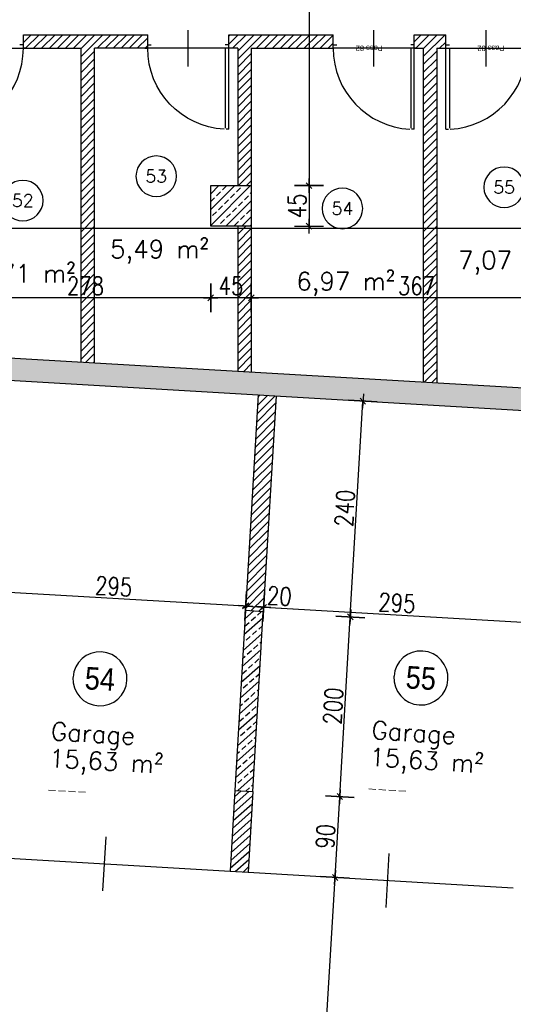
# Model space of a CAD drawing. Header units: centimetres. Extents: x -18458 to 60221, y -11985 to 33979.
# Tile 26 of 50: x 5518 to 6066, y 958 to 2052. Entities that reach past the tile are written whole.
import ezdxf
from ezdxf.enums import TextEntityAlignment as Align

# ---------------------------------------------------------------- set-up
doc = ezdxf.new("R2010")
doc.units = ezdxf.units.CM
doc.header["$LTSCALE"] = 50
doc.header["$MEASUREMENT"] = 0
doc.header["$PDMODE"] = 34
for name, color, linetype in [('01_ansicht', 251, 'Continuous'), ('01_Bemassung', 150, 'Continuous'), ('01_Mauern', 1, 'Continuous'), ('01_Mauern_Betonziegel', 147, 'Continuous'), ('01_Schraff_Beton', 5, 'Continuous'), ('01_Schraff_Betonziegel', 125, 'Continuous'), ('01_Text', 2, 'Continuous'), ('01_Tueren', 7, 'Continuous'), ('A-colgrid', 2, 'Continuous')]:
    doc.layers.add(name, color=color, linetype=linetype)
doc.styles.add('ReHe', font='AVGARDN.TTF')
doc.styles.add('Romans', font='Romans.shx')
doc.styles.add('SIPLEX1', font='romans.shx', dxfattribs={"width": 0.8})
doc.dimstyles.new('BEM-50_grundrisse', dxfattribs={"dimscale": 1.6, "dimtxt": 12.5, "dimasz": 0.4, "dimexe": 0.1, "dimexo": 0.5, "dimgap": 2, "dimtad": 1, "dimdec": 0, "dimrnd": 0.5, "dimzin": 12, "dimdsep": 46, "dimtxsty": 'SIPLEX1', "dimblk": 'bempkt', "dimcen": -0.2, "dimdle": 0.05, "dimse1": 1, "dimse2": 1, "dimclrd": 256, "dimclre": 256, "dimclrt": 256, "dimazin": 0, "dimtfac": 1, "dimtdec": 0, "dimtmove": 0, "dimatfit": 2, "dimldrblk": 'BEMPU', "dimfxl": 0, "dimtvp": 1, "dimtolj": 1, "dimtzin": 0, "dimarcsym": 0})
doc.dimstyles.new('Block_bem', dxfattribs={"dimtxt": 6, "dimasz": 0.18, "dimexe": 0.18, "dimexo": 0.0625, "dimgap": 2, "dimtad": 0, "dimdec": 0, "dimzin": 0, "dimdsep": 46, "dimtxsty": 'Standard', "dimcen": 0, "dimse1": 1, "dimse2": 1, "dimsd1": 1, "dimsd2": 1, "dimadec": 0, "dimazin": 0, "dimtfac": 1, "dimtdec": 0, "dimtix": 1, "dimtofl": 0, "dimtmove": 0, "dimatfit": 3, "dimfxl": 0, "dimtolj": 1, "dimtzin": 0, "dimarcsym": 0})
pattern_1 = [(45, (20000, -20000), (-4.4194174, 4.4194174), [])]

# ---------------------------------------------------------------- blocks, each defined once
blk = doc.blocks.new('*D34')
at = {"layer": 'Defpoints', "color": 0}
for p in [(-86, 0), (-4, 0), (-86, -4)]:
    blk.add_point(p, dxfattribs=at)
at = {"layer": 'Defpoints', "color": 0, "insert": (-50, 0), "char_height": 6, "attachment_point": 5}
blk.add_mtext('\\A1;Pass 82', dxfattribs=at)
blk = doc.blocks.new('*D31')
at = {"layer": 'Defpoints', "color": 0}
for p in [(4, 0), (86, 0), (86, -4)]:
    blk.add_point(p, dxfattribs=at)
at = {"layer": 'Defpoints', "color": 0, "insert": (50, 0), "char_height": 6, "attachment_point": 5}
blk.add_mtext('\\A1;Pass 82', dxfattribs=at)
blk = doc.blocks.new('rs_Keller')
at = {"layer": '01_Text', "color": 0}
blk.add_arc((0, 35), 22.5, 180.191, 179.809, dxfattribs=at)
at = {"layer": '01_Text', "color": 4, "style": 'Romans'}
blk.add_attdef('NR', text='', height=14, dxfattribs=at).set_placement((0, 35), align=Align.MIDDLE_CENTER)
at = {"layer": '01_Text', "color": 0, "style": 'Romans', "flags": 2}
blk.add_attdef('Keller', (-51.2, -26), '', height=20, dxfattribs=at)
at = {"layer": '01_Text', "color": 0, "style": 'Romans'}
blk.add_attdef('Nettofläche', (-51.2, -56), '', height=20, dxfattribs=at)
blk = doc.blocks.new('rs_Garage')
at = {"layer": '01_Text', "color": 0}
blk.add_arc((0, 40), 30, 180.191, 179.809, dxfattribs=at)
at = {"layer": '01_Text', "color": 0, "style": 'ReHe', "width": 0.9}
blk.add_attdef('GAR_NR', text='', height=25, dxfattribs=at).set_placement((0, 40), align=Align.MIDDLE_CENTER)
at = {"layer": '01_Text', "color": 0, "style": 'Romans'}
for tag, p in [('R_Bez', (-50.8, -31)), ('GAR_FL', (-51.2, -61))]:
    blk.add_attdef(tag, p, '', height=20, dxfattribs=at)
at = {"layer": 'Defpoints', "color": 91, "style": 'Romans'}
blk.add_attdef('Br_fl', (-51.5, -91), '', height=10, dxfattribs=at)
blk = doc.blocks.new('bempkt')
at = {"layer": '01_Bemassung', "color": 0}
for p, q in [((0, -25), (0, 25)), ((12.5, 0), (-12.5, 0)), ((-4.95, -4.95), (4.95, 4.95))]:
    blk.add_line(p, q, dxfattribs=at)
blk = doc.blocks.new('*D306')
at = {"layer": '01_Bemassung', "lineweight": -2}
blk.add_line((5867.9, 1099.8), (5873.1, 1188.2), dxfattribs=at)
at = {"layer": 'Defpoints', "color": 0}
for p in [(5776.6, 1194.5), (5873.2, 1188.9), (5771.3, 1104.8)]:
    blk.add_point(p, dxfattribs=at)
at = {"layer": '01_Bemassung', "lineweight": -2, "xscale": 0.6400000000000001, "yscale": 0.6400000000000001, "zscale": 0.6400000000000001}
for p, rotation in [((5873.2, 1188.9), 86.64218083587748), ((5867.9, 1099.1), 266.6421808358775)]:
    blk.add_blockref('bempkt', p, dxfattribs=dict(at, rotation=rotation))
at = {"layer": '01_Bemassung', "insert": (5857.4, 1144.8), "char_height": 20, "attachment_point": 5, "rotation": 86.6422, "style": 'SIPLEX1'}
blk.add_mtext('\\A1;90', dxfattribs=at)
blk = doc.blocks.new('BEMPU')
at = {"layer": '01_Bemassung', "color": 4}
for p, q in [((0, -25), (0, 25)), ((5, 0), (-5, 0))]:
    blk.add_line(p, q, dxfattribs=at)
blk.add_circle((0, 0), 2.5, dxfattribs=at)
blk = doc.blocks.new('*D307')
at = {"layer": '01_Bemassung', "lineweight": -2}
blk.add_line((5873.2, 1189.5), (5884.8, 1387.9), dxfattribs=at)
at = {"layer": 'Defpoints', "color": 0}
for p in [(5788.3, 1394.2), (5884.9, 1388.5), (5776.6, 1194.5)]:
    blk.add_point(p, dxfattribs=at)
at = {"layer": '01_Bemassung', "lineweight": -2, "xscale": 0.6400000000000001, "yscale": 0.6400000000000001, "zscale": 0.6400000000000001}
for p, rotation in [((5884.9, 1388.5), 86.64218083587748), ((5873.2, 1188.9), 266.6421808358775)]:
    blk.add_blockref('bempkt', p, dxfattribs=dict(at, rotation=rotation))
at = {"layer": '01_Bemassung', "insert": (5865.8, 1289.5), "char_height": 20, "attachment_point": 5, "rotation": 86.6422, "style": 'SIPLEX1'}
blk.add_mtext('\\A1;200', dxfattribs=at)
blk = doc.blocks.new('*D308')
at = {"layer": '01_Bemassung', "lineweight": -2}
blk.add_line((5884.9, 1389.2), (5898.9, 1627.6), dxfattribs=at)
at = {"layer": 'Defpoints', "color": 0}
for p in [(5802.4, 1633.9), (5898.9, 1628.2), (5788.3, 1394.2)]:
    blk.add_point(p, dxfattribs=at)
at = {"layer": '01_Bemassung', "lineweight": -2, "xscale": 0.6400000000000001, "yscale": 0.6400000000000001, "zscale": 0.6400000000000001}
for p, rotation in [((5898.9, 1628.2), 86.64218083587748), ((5884.9, 1388.5), 266.6421808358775)]:
    blk.add_blockref('bempkt', p, dxfattribs=dict(at, rotation=rotation))
at = {"layer": '01_Bemassung', "insert": (5878.7, 1509.2), "char_height": 20, "attachment_point": 5, "rotation": 86.6422, "style": 'SIPLEX1'}
blk.add_mtext('\\A1;240', dxfattribs=at)
blk = doc.blocks.new('*D357')
at = {"layer": '01_Bemassung', "lineweight": -2}
blk.add_line((6141.3, 1742.8), (5775.6, 1742.8), dxfattribs=at)
at = {"layer": 'Defpoints', "color": 0}
for p in [(5774.9, 1840.2), (6141.9, 1844.9), (5774.9, 1742.8)]:
    blk.add_point(p, dxfattribs=at)
at = {"layer": '01_Bemassung', "lineweight": -2, "xscale": 0.6400000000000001, "yscale": 0.6400000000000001, "zscale": 0.6400000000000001, "rotation": 180}
blk.add_blockref('bempkt', (5774.9, 1742.8), dxfattribs=at)
at = {"layer": '01_Bemassung', "lineweight": -2, "xscale": 0.6400000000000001, "yscale": 0.6400000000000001, "zscale": 0.6400000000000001}
blk.add_blockref('bempkt', (6141.9, 1742.8), dxfattribs=at)
at = {"layer": '01_Bemassung', "insert": (5958.4, 1756), "char_height": 20, "attachment_point": 5, "style": 'SIPLEX1'}
blk.add_mtext('\\A1;367', dxfattribs=at)
blk = doc.blocks.new('*D358')
at = {"layer": '01_Bemassung', "lineweight": -2}
blk.add_line((5774.3, 1742.8), (5730.6, 1742.8), dxfattribs=at)
at = {"layer": 'Defpoints', "color": 0}
for p in [(5729.9, 1844.9), (5774.9, 1840.2), (5729.9, 1742.8)]:
    blk.add_point(p, dxfattribs=at)
at = {"layer": '01_Bemassung', "lineweight": -2, "xscale": 0.6400000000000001, "yscale": 0.6400000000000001, "zscale": 0.6400000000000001, "rotation": 180}
blk.add_blockref('bempkt', (5729.9, 1742.8), dxfattribs=at)
at = {"layer": '01_Bemassung', "lineweight": -2, "xscale": 0.6400000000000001, "yscale": 0.6400000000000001, "zscale": 0.6400000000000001}
blk.add_blockref('bempkt', (5774.9, 1742.8), dxfattribs=at)
at = {"layer": '01_Bemassung', "insert": (5752.4, 1756), "char_height": 20, "attachment_point": 5, "style": 'SIPLEX1'}
blk.add_mtext('\\A1;45', dxfattribs=at)
blk = doc.blocks.new('*D359')
at = {"layer": '01_Bemassung', "lineweight": -2}
blk.add_line((5729.3, 1742.8), (5452.6, 1742.8), dxfattribs=at)
at = {"layer": 'Defpoints', "color": 0}
for p in [(5451.9, 1844.9), (5729.9, 1844.9), (5451.9, 1742.8)]:
    blk.add_point(p, dxfattribs=at)
at = {"layer": '01_Bemassung', "lineweight": -2, "xscale": 0.6400000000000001, "yscale": 0.6400000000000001, "zscale": 0.6400000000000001, "rotation": 180}
blk.add_blockref('bempkt', (5451.9, 1742.8), dxfattribs=at)
at = {"layer": '01_Bemassung', "lineweight": -2, "xscale": 0.6400000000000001, "yscale": 0.6400000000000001, "zscale": 0.6400000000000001}
blk.add_blockref('bempkt', (5729.9, 1742.8), dxfattribs=at)
at = {"layer": '01_Bemassung', "insert": (5590.9, 1756), "char_height": 20, "attachment_point": 5, "style": 'SIPLEX1'}
blk.add_mtext('\\A1;278', dxfattribs=at)
blk = doc.blocks.new('*D395')
at = {"layer": '01_Bemassung', "lineweight": -2}
for p, q in [((5314.3, 1687.6), (5316.2, 1720.5)), ((5312.9, 1663.3), (5314.3, 1686.9))]:
    blk.add_line(p, q, dxfattribs=at)
at = {"layer": 'Defpoints', "color": 0}
for p in [(5314.3, 1687.6), (5075.2, 1676.6), (5643.9, 1668.2)]:
    blk.add_point(p, dxfattribs=at)
at = {"layer": '01_Bemassung', "lineweight": -2, "xscale": 0.6400000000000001, "yscale": 0.6400000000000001, "zscale": 0.6400000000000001}
for p, rotation in [((5314.3, 1687.6), 86.64218083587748), ((5312.8, 1662.6), 266.6421808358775)]:
    blk.add_blockref('bempkt', p, dxfattribs=dict(at, rotation=rotation))
at = {"layer": '01_Bemassung', "insert": (5302.1, 1705.1), "char_height": 20, "attachment_point": 5, "rotation": 86.6422, "style": 'SIPLEX1'}
blk.add_mtext('\\A1;25', dxfattribs=at)
blk = doc.blocks.new('*D397')
at = {"layer": '01_Bemassung', "lineweight": -2}
blk.add_line((5833.4, 510.8), (5867.9, 1098.5), dxfattribs=at)
at = {"layer": 'Defpoints', "color": 0}
for p in [(5867.9, 1099.1), (5918.6, 1096.2), (5783.5, 513.1)]:
    blk.add_point(p, dxfattribs=at)
at = {"layer": '01_Bemassung', "lineweight": -2, "xscale": 0.6400000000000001, "yscale": 0.6400000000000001, "zscale": 0.6400000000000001}
for p, rotation in [((5867.9, 1099.1), 86.64218083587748), ((5833.3, 510.2), 266.6421808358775)]:
    blk.add_blockref('bempkt', p, dxfattribs=dict(at, rotation=rotation))
at = {"layer": '01_Bemassung', "insert": (5837.4, 805.4), "char_height": 20, "attachment_point": 5, "rotation": 86.6422, "style": 'SIPLEX1'}
blk.add_mtext('\\A1;590', dxfattribs=at)
blk = doc.blocks.new('*D413')
at = {"layer": '01_Bemassung', "lineweight": -2}
blk.add_line((5474.8, 1417.8), (5768, 1400.6), dxfattribs=at)
at = {"layer": 'Defpoints', "color": 0}
for p in [(5768.7, 1400.6), (5472.4, 1387.8), (5762.5, 1295.5)]:
    blk.add_point(p, dxfattribs=at)
at = {"layer": '01_Bemassung', "lineweight": -2, "xscale": 0.6400000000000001, "yscale": 0.6400000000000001, "zscale": 0.6400000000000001}
for p, rotation in [((5474.2, 1417.8), 176.6421808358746), ((5768.7, 1400.6), 356.6421808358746)]:
    blk.add_blockref('bempkt', p, dxfattribs=dict(at, rotation=rotation))
at = {"layer": '01_Bemassung', "insert": (5622.2, 1422.4), "char_height": 20, "attachment_point": 5, "rotation": 356.6422, "style": 'SIPLEX1'}
blk.add_mtext('\\A1;295', dxfattribs=at)
blk = doc.blocks.new('*D414')
at = {"layer": '01_Bemassung', "lineweight": -2}
for p, q in [((5769.3, 1400.5), (5788, 1399.4)), ((5788.6, 1399.4), (5821.5, 1397.5))]:
    blk.add_line(p, q, dxfattribs=at)
at = {"layer": 'Defpoints', "color": 0}
for p in [(5788.6, 1399.4), (5762.5, 1295.5), (5782.5, 1294.4)]:
    blk.add_point(p, dxfattribs=at)
at = {"layer": '01_Bemassung', "lineweight": -2, "xscale": 0.6400000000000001, "yscale": 0.6400000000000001, "zscale": 0.6400000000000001}
for p, rotation in [((5768.7, 1400.6), 176.6421808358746), ((5788.6, 1399.4), 356.6421808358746)]:
    blk.add_blockref('bempkt', p, dxfattribs=dict(at, rotation=rotation))
at = {"layer": '01_Bemassung', "insert": (5806.2, 1411.6), "char_height": 20, "attachment_point": 5, "rotation": 356.6422, "style": 'SIPLEX1'}
blk.add_mtext('\\A1;20', dxfattribs=at)
blk = doc.blocks.new('*D415')
at = {"layer": '01_Bemassung', "lineweight": -2}
blk.add_line((5789.3, 1399.3), (6082.5, 1382.1), dxfattribs=at)
at = {"layer": 'Defpoints', "color": 0}
for p in [(6083.1, 1382.1), (6081.4, 1352.1), (5782.5, 1294.4)]:
    blk.add_point(p, dxfattribs=at)
at = {"layer": '01_Bemassung', "lineweight": -2, "xscale": 0.6400000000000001, "yscale": 0.6400000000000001, "zscale": 0.6400000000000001}
for p, rotation in [((5788.6, 1399.4), 176.6421808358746), ((6083.1, 1382.1), 356.6421808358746)]:
    blk.add_blockref('bempkt', p, dxfattribs=dict(at, rotation=rotation))
at = {"layer": '01_Bemassung', "insert": (5936.7, 1403.9), "char_height": 20, "attachment_point": 5, "rotation": 356.6422, "style": 'SIPLEX1'}
blk.add_mtext('\\A1;295', dxfattribs=at)
blk = doc.blocks.new('*D473')
at = {"layer": '01_Bemassung', "lineweight": -2}
blk.add_line((5839.1, 2326.7), (5839.1, 1868), dxfattribs=at)
at = {"layer": 'Defpoints', "color": 0}
for p in [(5774.9, 2327.4), (5774.9, 1867.4), (5839.1, 1867.4)]:
    blk.add_point(p, dxfattribs=at)
at = {"layer": '01_Bemassung', "lineweight": -2, "xscale": 0.6400000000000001, "yscale": 0.6400000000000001, "zscale": 0.6400000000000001}
for p, rotation in [((5839.1, 2327.4), 90), ((5839.1, 1867.4), 270)]:
    blk.add_blockref('bempkt', p, dxfattribs=dict(at, rotation=rotation))
at = {"layer": '01_Bemassung', "insert": (5825.9, 2097.4), "char_height": 20, "attachment_point": 5, "rotation": 90, "style": 'SIPLEX1'}
blk.add_mtext('\\A1;460', dxfattribs=at)
blk = doc.blocks.new('*D474')
at = {"layer": '01_Bemassung', "lineweight": -2}
blk.add_line((5839.1, 1866.7), (5839.1, 1823), dxfattribs=at)
at = {"layer": 'Defpoints', "color": 0}
for p in [(5774.9, 1867.4), (5774.9, 1822.4), (5839.1, 1822.4)]:
    blk.add_point(p, dxfattribs=at)
at = {"layer": '01_Bemassung', "lineweight": -2, "xscale": 0.6400000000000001, "yscale": 0.6400000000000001, "zscale": 0.6400000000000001}
for p, rotation in [((5839.1, 1867.4), 90), ((5839.1, 1822.4), 270)]:
    blk.add_blockref('bempkt', p, dxfattribs=dict(at, rotation=rotation))
at = {"layer": '01_Bemassung', "insert": (5825.9, 1844.9), "char_height": 20, "attachment_point": 5, "rotation": 90, "style": 'SIPLEX1'}
blk.add_mtext('\\A1;45', dxfattribs=at)
blk = doc.blocks.new('*U33')
at = {"layer": '01_Tueren', "color": 0}
for p, q in [((0, 89.9), (-3, 89.9)), ((-45, 20), (-45, -20)), ((-93, 0), (-90, 0)), ((-90, 0), (-90, -4)), ((3, 0), (0, 0)), ((0, 0), (0, -4)), ((-90, -4), (-86, -4)), ((0, -4), (-4, -4))]:
    blk.add_line(p, q, dxfattribs=at)
blk.add_lwpolyline([(0, 89.9), (0, 0), (-4, 0), (-4, 88.8)], dxfattribs=at)
blk.add_arc((0, 0), 90, 93.1819, 180, dxfattribs=at)
at = {"layer": 'Defpoints', "color": 91}
blk.add_line((0, 0), (-90, 0), dxfattribs=at)
dim = blk.add_linear_dim(base=(-86, 0), p1=(-4, 0), p2=(-86, -4), angle=180, text='Pass <>', dimstyle='Block_bem', dxfattribs=at)
dim.commit()
dim.dimension.update_dxf_attribs({"geometry": '*D34', "text_midpoint": (-50, 0), "dimtype": 160})
blk = doc.blocks.new('*U30')
at = {"layer": '01_Tueren', "color": 0}
for p, q in [((0, 89.9), (3, 89.9)), ((45, 20), (45, -20)), ((-3, 0), (0, 0)), ((0, 0), (0, -4)), ((93, 0), (90, 0)), ((90, 0), (90, -4)), ((0, -4), (4, -4)), ((90, -4), (86, -4))]:
    blk.add_line(p, q, dxfattribs=at)
blk.add_lwpolyline([(0, 89.9), (0, 0), (4, 0), (4, 88.8)], dxfattribs=at)
blk.add_arc((0, 0), 90, 0, 86.8181, dxfattribs=at)
at = {"layer": 'Defpoints', "color": 91}
blk.add_line((0, 0), (90, 0), dxfattribs=at)
dim = blk.add_linear_dim(base=(86, 0), p1=(4, 0), p2=(86, -4), angle=0, text='Pass <>', dimstyle='Block_bem', dxfattribs=at)
dim.commit()
dim.dimension.update_dxf_attribs({"geometry": '*D31', "text_midpoint": (50, 0), "dimtype": 160})

msp = doc.modelspace()

# ---------------------------------------------------------------- hatches: boundary and pattern name
at = {"layer": '01_Schraff_Beton'}
h = msp.add_hatch(dxfattribs=at)
h.set_pattern_fill('ANSI33', color=256, scale=50, style=0)
h.paths.add_polyline_path([(6749.4, 2459.9), (7269.4, 2459.9), (7269.4, 2489.9), (7076.9, 2489.9), (7076.9, 2824.9), (7046.9, 2824.9), (7046.9, 2489.9), (6601.9, 2489.9), (6601.9, 2824.9), (6571.9, 2824.9), (6571.9, 2459.9), (6724.4, 2459.9), (6724.4, 1604.8), (4563.3, 1731.6), (4563.3, 1706.6), (6749.4, 1578.3)])
h = msp.add_hatch(dxfattribs=at)
h.set_pattern_fill('ANSI33', color=256, scale=50, style=0)
h.paths.add_polyline_path([(5774.9, 1867.4), (5729.9, 1867.4), (5729.9, 1822.4), (5774.9, 1822.4)])
h = msp.add_hatch(dxfattribs=at)
h.set_pattern_fill('ANSI33', color=256, scale=50, style=0)
h.set_pattern_definition([(41.64218, (12626.545, 342.589), (-8.305957, 9.341364), []), (41.64218, (12635.369, 342.071), (-8.305957, 9.341364), [6.25, -3.125])])
h.paths.add_polyline_path([(5788.3, 1394.2), (5768.4, 1395.4), (5756.6, 1195.7), (5776.6, 1194.5)])
at = {"layer": '01_Schraff_Betonziegel'}
h = msp.add_hatch(dxfattribs=at)
h.set_pattern_fill('ANSI31', color=256, scale=50, style=0)
h.set_pattern_definition(pattern_1)
h.paths.add_polyline_path([(5659.9, 2034.9), (5521.9, 2034.9), (5521.9, 2019.9), (5585.9, 2019.9), (5585.9, 1671.6), (5600.9, 1670.8), (5600.9, 2019.9), (5659.9, 2019.9)])
h = msp.add_hatch(dxfattribs=at)
h.set_pattern_fill('ANSI31', color=256, scale=50, style=0)
h.set_pattern_definition(pattern_1)
h.paths.add_polyline_path([(5865.9, 2034.9), (5749.9, 2034.9), (5749.9, 2019.9), (5759.9, 2019.9), (5759.9, 1867.4), (5774.9, 1867.4), (5774.9, 2019.9), (5865.9, 2019.9)])
h = msp.add_hatch(dxfattribs=at)
h.set_pattern_fill('ANSI31', color=256, scale=50, style=0)
h.set_pattern_definition(pattern_1)
h.paths.add_polyline_path([(5980.9, 2019.9), (5990.9, 2019.9), (5990.9, 2034.9), (5955.9, 2034.9), (5955.9, 2019.9), (5965.9, 2019.9), (5965.9, 1649.3), (5980.9, 1648.5)])
h = msp.add_hatch(dxfattribs=at)
h.set_pattern_fill('ANSI31', color=256, scale=50, style=0)
h.set_pattern_definition(pattern_1)
h.paths.add_polyline_path([(5774.9, 1822.4), (5759.9, 1822.4), (5759.9, 1661.4), (5774.9, 1660.6)])
h = msp.add_hatch(dxfattribs=at)
h.set_pattern_fill('ANSI31', color=256, scale=50, style=0)
h.set_pattern_definition(pattern_1)
h.paths.add_polyline_path([(5802.4, 1633.9), (5782.4, 1635.1), (5768.4, 1395.4), (5788.3, 1394.2)])
h = msp.add_hatch(dxfattribs=at)
h.set_pattern_fill('ANSI31', color=256, scale=50, style=0)
h.set_pattern_definition([(41.6422, (6749.4216, 1578.336), (-4.15298, 4.670682), [])])
h.paths.add_polyline_path([(5776.6, 1194.5), (5756.6, 1195.7), (5751.4, 1106), (5771.3, 1104.8)])

# ---------------------------------------------------------------- linework, layer by layer
at = {"layer": '01_ansicht'}
msp.add_lwpolyline([(5404.4, 3009.9), (8324.4, 3009.9), (8324.4, 1819.9), (5404.4, 1819.9)], close=True, dxfattribs=at)
at = {"layer": '01_Mauern'}
for p, q in [((4563.3, 1731.6), (6724.4, 1604.8)), ((4563.3, 1706.6), (6749.4, 1578.3))]:
    msp.add_line(p, q, dxfattribs=at)
for points in [[(5774.9, 1822.4), (5729.9, 1822.4), (5729.9, 1867.4), (5774.9, 1867.4)], [(5768.4, 1395.4), (5756.6, 1195.7), (5776.6, 1194.5), (5788.3, 1394.2)]]:
    msp.add_lwpolyline(points, close=True, dxfattribs=at)
at = {"layer": '01_Mauern_Betonziegel'}
for p, q in [((5521.9, 2034.9), (5659.9, 2034.9)), ((5521.9, 2019.9), (5521.9, 2034.9)), ((5659.9, 2019.9), (5659.9, 2034.9)), ((5749.9, 2019.9), (5749.9, 2034.9)), ((5749.9, 2034.9), (5865.9, 2034.9)), ((5865.9, 2019.9), (5865.9, 2034.9)), ((5955.9, 2034.9), (5990.9, 2034.9)), ((5955.9, 2019.9), (5955.9, 2034.9)), ((5990.9, 2019.9), (5990.9, 2034.9)), ((5521.9, 2019.9), (5585.9, 2019.9)), ((5585.9, 1671.6), (5585.9, 2019.9)), ((5600.9, 1670.8), (5600.9, 2019.9)), ((5659.9, 2019.9), (5600.9, 2019.9)), ((5759.9, 2019.9), (5749.9, 2019.9)), ((5759.9, 2019.9), (5759.9, 1867.4)), ((5774.9, 2019.9), (5865.9, 2019.9)), ((5774.9, 2019.9), (5774.9, 1660.6)), ((5955.9, 2019.9), (5965.9, 2019.9)), ((5965.9, 2019.9), (5965.9, 1649.3)), ((5980.9, 2019.9), (5990.9, 2019.9)), ((5980.9, 2019.9), (5980.9, 1648.5)), ((5759.9, 1822.4), (5759.9, 1661.4)), ((5782.4, 1635.1), (5768.4, 1395.4)), ((5802.4, 1633.9), (5788.3, 1394.2)), ((5756.6, 1195.7), (5751.4, 1106)), ((5776.6, 1194.5), (5771.3, 1104.8)), ((5751.4, 1106), (5771.3, 1104.8))]:
    msp.add_line(p, q, dxfattribs=at)
at = {"layer": '01_Tueren'}
for p, q in [((5613.4, 1144.1), (5609.9, 1084.2)), ((5456.9, 1123.3), (5751.4, 1106)), ((5927.8, 1125.7), (5924.3, 1065.8)), ((5771.3, 1104.8), (6065.8, 1087.5))]:
    msp.add_line(p, q, dxfattribs=at)

# ---------------------------------------------------------------- block references
at = {"layer": '01_Text'}
ref = msp.add_blockref('rs_Keller', (5669.4, 1842.9), dxfattribs=at)
ref.add_attrib('NR', '53', dxfattribs={"color": 4, "height": 14, "rotation": 360, "style": 'Romans'}).set_placement((5669.4, 1877.9), align=Align.MIDDLE_CENTER)
ref.add_attrib('Nettofläche', '5,49 m²', (5618.2, 1786.9), dxfattribs={"color": 0, "height": 20, "rotation": 360, "style": 'Romans'})
ref = msp.add_blockref('rs_Keller', (6055.7, 1830.6), dxfattribs=at)
ref.add_attrib('NR', '55', dxfattribs={"color": 4, "height": 14, "rotation": 360, "style": 'Romans'}).set_placement((6055.7, 1865.6), align=Align.MIDDLE_CENTER)
ref.add_attrib('Nettofläche', '7,07 m²', (6004.5, 1774.7), dxfattribs={"color": 0, "height": 20, "rotation": 360, "style": 'Romans'})
ref = msp.add_blockref('rs_Keller', (5521.3, 1815.8), dxfattribs=at)
ref.add_attrib('NR', '52', dxfattribs={"color": 4, "height": 14, "rotation": 360, "style": 'Romans'}).set_placement((5521.3, 1850.8), align=Align.MIDDLE_CENTER)
ref.add_attrib('Nettofläche', '5,71 m²', (5470.2, 1759.9), dxfattribs={"color": 0, "height": 20, "rotation": 360, "style": 'Romans'})
ref = msp.add_blockref('rs_Keller', (5876.1, 1807.1), dxfattribs=at)
ref.add_attrib('NR', '54', dxfattribs={"color": 4, "height": 14, "rotation": 360, "style": 'Romans'}).set_placement((5876.1, 1842.1), align=Align.MIDDLE_CENTER)
ref.add_attrib('Nettofläche', '6,97 m²', (5824.9, 1751.2), dxfattribs={"color": 0, "height": 20, "rotation": 360, "style": 'Romans'})
at = {"layer": '01_Tueren', "rotation": 180}
for name, p in [('*U33', (5431.9, 2019.9)), ('*U30', (5955.9, 2019.9)), ('*U33', (5990.9, 2019.9))]:
    msp.add_blockref(name, p, dxfattribs=at)
at = {"layer": '01_Tueren', "xscale": -1, "rotation": 180}
msp.add_blockref('*U33', (5749.9, 2019.9), dxfattribs=at)
at = {"layer": 'A-colgrid'}
for p, rotation, values in [((5604.6, 1279.7), 356.6421808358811, {'GAR_NR': '54', 'R_Bez': 'Garage', 'GAR_FL': '15,63 m²', 'Br_fl': '----'}), ((5960.7, 1280.7), 356.2422387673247, {'GAR_NR': '55', 'R_Bez': 'Garage', 'GAR_FL': '15,63 m²', 'Br_fl': '----'})]:
    msp.add_blockref('rs_Garage', p, dxfattribs=dict(at, rotation=rotation)).add_auto_attribs(values)

# ---------------------------------------------------------------- dimensions: what is measured, and where the dimension line sits
at = {"layer": '01_Bemassung'}
for base, p1, p2, angle, picture, middle in [((5839.1, 1867.4), (5774.9, 2327.4), (5774.9, 1867.4), 90, '*D473', (5825.9, 2097.4)), ((5839.1, 1822.4), (5774.9, 1867.4), (5774.9, 1822.4), 90, '*D474', (5825.9, 1844.9)), ((5314.3, 1687.6), (5075.2, 1676.6), (5643.9, 1668.2), 86.6422, '*D395', (5302.1, 1705.1)), ((5898.9, 1628.2), (5788.3, 1394.2), (5802.4, 1633.9), 86.6422, '*D308', (5878.7, 1509.2)), ((5768.7, 1400.6), (5472.4, 1387.8), (5762.5, 1295.5), 356.6422, '*D413', (5622.2, 1422.4)), ((5788.6, 1399.4), (5762.5, 1295.5), (5782.5, 1294.4), 356.6422, '*D414', (5806.2, 1411.6)), ((6083.1, 1382.1), (5782.5, 1294.4), (6081.4, 1352.1), 356.6422, '*D415', (5936.7, 1403.9)), ((5884.9, 1388.5), (5776.6, 1194.5), (5788.3, 1394.2), 86.6422, '*D307', (5865.8, 1289.5)), ((5873.2, 1188.9), (5771.3, 1104.8), (5776.6, 1194.5), 86.6422, '*D306', (5857.4, 1144.8)), ((5867.9, 1099.1), (5783.5, 513.1), (5918.6, 1096.2), 86.6422, '*D397', (5837.4, 805.4))]:
    dim = msp.add_linear_dim(base=base, p1=p1, p2=p2, angle=angle, dimstyle='BEM-50_grundrisse', dxfattribs=at)
    dim.commit()
    dim.dimension.update_dxf_attribs({"geometry": picture, "text_midpoint": middle})
for base, p1, p2, picture, middle in [((5451.9, 1742.8), (5729.9, 1844.9), (5451.9, 1844.9), '*D359', (5590.9, 1756)), ((5729.9, 1742.8), (5774.9, 1840.2), (5729.9, 1844.9), '*D358', (5752.4, 1756)), ((5774.9, 1742.8), (6141.9, 1844.9), (5774.9, 1840.2), '*D357', (5958.4, 1756))]:
    dim = msp.add_linear_dim(base=base, p1=p1, p2=p2, dimstyle='BEM-50_grundrisse', dxfattribs=at)
    dim.commit()
    dim.dimension.update_dxf_attribs({"geometry": picture, "text_midpoint": middle})

doc.saveas('drawing.dxf')
